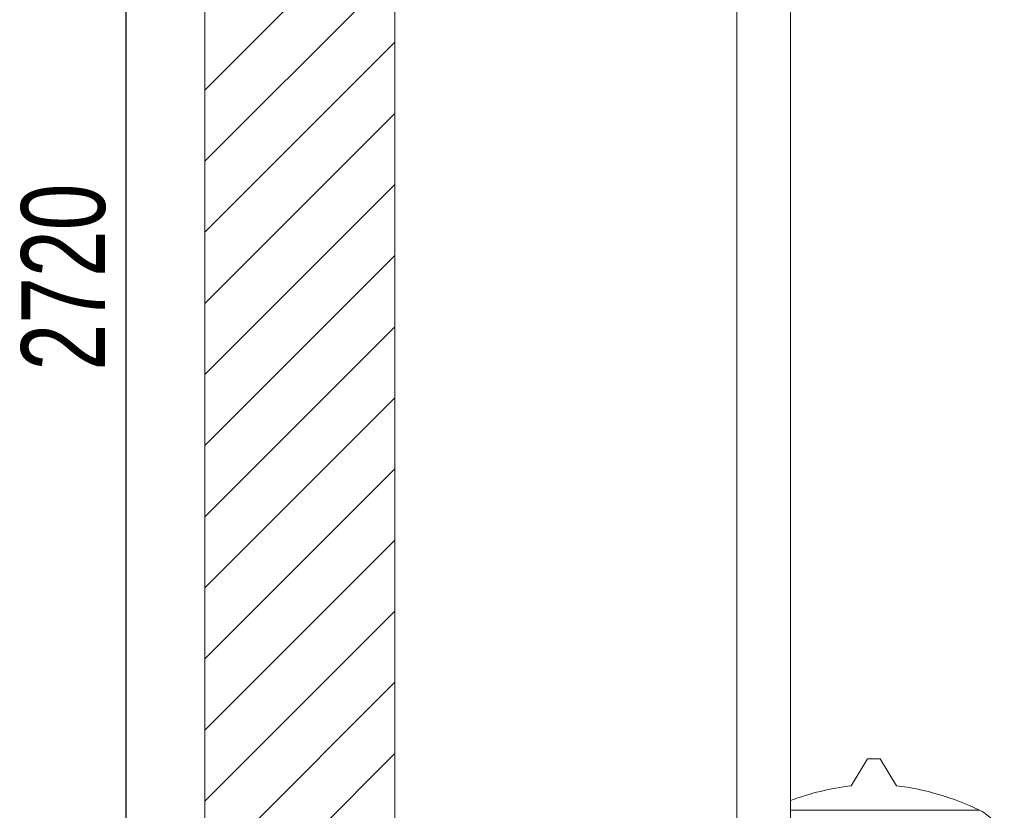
# Model space of a CAD drawing. Header units: millimetres. Extents: x 42 to 14105, y 484 to 9997.
# Tile 65 of 132: x 7713 to 8490, y 5665 to 6289. Entities that reach past the tile are written whole.
import ezdxf

# ---------------------------------------------------------------- set-up
doc = ezdxf.new("R2010")
doc.units = ezdxf.units.MM
doc.header["$LTSCALE"] = 25
doc.header["$PDSIZE"] = -1
doc.styles.add('SLDTEXTSTYLE0', font='TXT', dxfattribs={"width": 0.75})
doc.dimstyles.new('SLDDIMSTYLE1', dxfattribs={"dimtxt": 66.145833, "dimasz": 66.145833, "dimexe": 0, "dimexo": 0.0625, "dimgap": 16.536458, "dimtad": 1, "dimdec": 0, "dimrnd": 1e-09, "dimzin": 12, "dimdsep": 46, "dimtxsty": 'SLDTEXTSTYLE0', "dimblk1": 'CLOSED', "dimblk2": 'CLOSED', "dimsah": 1, "dimcen": 0.09, "dimadec": 0, "dimazin": 3, "dimtfac": 1, "dimtdec": 0, "dimtofl": 0, "dimtmove": 0, "dimatfit": 3, "dimldrblk": 'CLOSED', "dimfxl": 1, "dimfrac": 2, "dimtolj": 1, "dimtzin": 12, "dimarcsym": 0})

# ---------------------------------------------------------------- blocks, each defined once
blk = doc.blocks.new('SW_HATCH_1')
at = {"color": 0, "linetype": 'Continuous', "lineweight": 0}
for p, q in [((-2085.77, 2067.6), (-1935.77, 2217.6)), ((-2085.77, 2011.47), (-1935.77, 2161.47)), ((-2085.77, 1955.34), (-1935.77, 2105.34)), ((-2085.77, 1899.22), (-1935.77, 2049.22)), ((-2085.77, 1843.09), (-1935.77, 1993.09)), ((-2085.77, 1786.96), (-1935.77, 1936.96)), ((-2085.77, 1730.84), (-1935.77, 1880.84)), ((-2085.77, 1674.71), (-1935.77, 1824.71)), ((-2085.77, 1618.58), (-1935.77, 1768.58)), ((-2085.77, 1562.46), (-1935.77, 1712.46)), ((-2085.77, 1506.33), (-1935.77, 1656.33)), ((-2085.77, 1450.2), (-1935.77, 1600.2)), ((-2085.77, 1394.08), (-1935.77, 1544.08))]:
    blk.add_line(p, q, dxfattribs=at)
blk = doc.blocks.new('_CLOSED')
at = {"color": 0, "linetype": 'ByBlock', "lineweight": -2}
for p, q in [((-1, 0.166667), (0, 0)), ((-1, 0.166667), (-1, -0.166667)), ((0, 0), (-1, -0.166667)), ((0, 0), (-1, 0))]:
    blk.add_line(p, q, dxfattribs=at)
blk = doc.blocks.new('_D_17')
at = {"color": 0, "linetype": 'Continuous', "lineweight": -2}
for p, q in [((7888.89, 7285.69), (7796.56, 7285.69)), ((7796.56, 7219.54), (7796.56, 4631.83)), ((8473.89, 4565.69), (7796.56, 4565.69))]:
    blk.add_line(p, q, dxfattribs=at)
at = {"layer": 'Defpoints', "color": 0}
for p in [(7888.96, 7285.69), (7796.56, 4565.69), (8473.96, 4565.69)]:
    blk.add_point(p, dxfattribs=at)
at = {"color": 0, "linetype": 'ByBlock', "lineweight": -2, "xscale": 66.14583333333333, "yscale": 66.14583333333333, "zscale": 66.14583333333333}
for p, rotation in [((7796.56, 7285.69), 90.00000000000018), ((7796.56, 4565.69), 270.0000000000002)]:
    blk.add_blockref('_CLOSED', p, dxfattribs=dict(at, rotation=rotation))
at = {"color": 0, "lineweight": 0, "insert": (7713.88, 6085.69), "char_height": 66.146, "attachment_point": 2, "rotation": 90, "style": 'SLDTEXTSTYLE0'}
blk.add_mtext('\\A1;2720', dxfattribs=at)

msp = doc.modelspace()

# ---------------------------------------------------------------- linework, layer by layer
at = {"color": 7, "linetype": 'Continuous', "lineweight": 15}
for p, q in [((7858.956, 4165.688), (7858.956, 7245.688)), ((8008.956, 4165.688), (8008.956, 7245.688)), ((8321.156, 5200.688), (8321.156, 7032.059)), ((8278.756, 7024.188), (8278.756, 5200.688)), ((8381.949, 5705.488), (8369.158, 5684.169)), ((8383.414, 5705.488), (8381.949, 5705.488)), ((8391.949, 5705.488), (8383.414, 5705.488)), ((8404.741, 5684.169), (8391.949, 5705.488))]:
    msp.add_line(p, q, dxfattribs=at)
at = {"color": 8, "linetype": 'Continuous', "lineweight": 15}
msp.add_line((8321.156, 5664.962), (8470.259, 5664.962), dxfattribs=at)
at = {"color": 7, "linetype": 'Continuous', "lineweight": 15}
for centre, radius, start, end in [((8393.175, 5480.89), 204.693, 96.738221, 110.599962), ((8380.723, 5480.89), 204.693, 64.061068, 83.261779), ((8454.949, 5633.488), 35, 0, 64.061068)]:
    msp.add_arc(centre, radius, start, end, dxfattribs=at)

# ---------------------------------------------------------------- block references
at = {"color": 7, "linetype": 'Continuous', "lineweight": 0}
msp.add_blockref('SW_HATCH_1', (9944.728, 4165.688), dxfattribs=at)

# ---------------------------------------------------------------- dimensions: what is measured, and where the dimension line sits
dim = msp.add_linear_dim(base=(7796.565, 4565.688), p1=(7888.956, 7285.688), p2=(8473.956, 4565.688), angle=90, dimstyle='SLDDIMSTYLE1', dxfattribs=at)
dim.commit()
dim.dimension.update_dxf_attribs({"geometry": '_D_17', "text_midpoint": (7796.565, 6085.688), "dimtype": 160})

doc.saveas('drawing.dxf')
